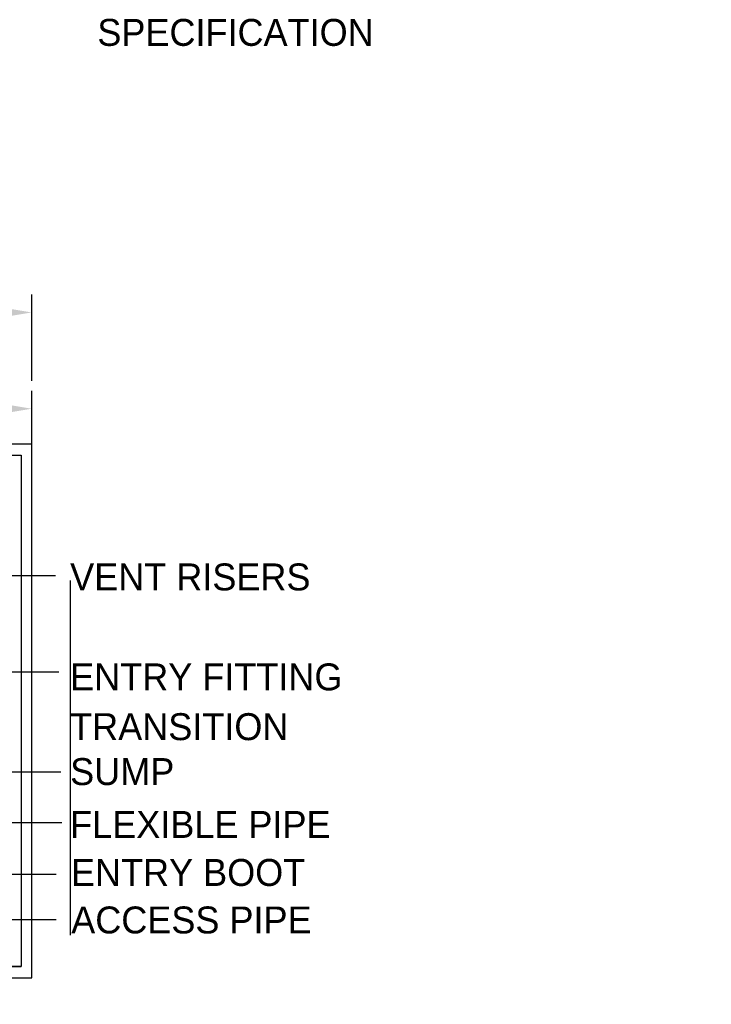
# Model space of a CAD drawing. Extents: x -1276 to 451, y 2026 to 3394.
# Tile 9 of 104: x -764 to -706, y 2046 to 2128. Entities that reach past the tile are written whole.
import ezdxf

# ---------------------------------------------------------------- set-up
doc = ezdxf.new("R2010")
doc.units = 0
doc.header["$MEASUREMENT"] = 0
doc.header["$PDSIZE"] = 1
doc.layers.get('DEFPOINTS').update_dxf_attribs({"linetype": 'CONTINUOUS'})
for name, color, linetype in [('DIM', 3, 'CONTINUOUS'), ('TEXT', 3, 'CONTINUOUS'), ('VENT-RISER-FNDT', 6, 'CONTINUOUS')]:
    doc.layers.add(name, color=color, linetype=linetype)
doc.layers.add('FREEZE-LINES', color=8, linetype='CONTINUOUS', plot=False)
doc.styles.add('SIMPFRAC', font='simpfrac')
doc.styles.add('SIMPLEX', font='simplex')
doc.dimstyles.new('DIM24', dxfattribs={"dimscale": 24, "dimtxt": 0.09375, "dimasz": 0.09375, "dimexe": 0.0625, "dimexo": 0.0625, "dimgap": 0.0625, "dimtad": 1, "dimdec": 4, "dimzin": 3, "dimdsep": 46, "dimlunit": 4, "dimtxsty": 'SIMPLEX', "dimcen": 0, "dimclrd": 3, "dimclre": 3, "dimclrt": 3, "dimadec": 0, "dimazin": 0, "dimtfac": 1, "dimtdec": 4, "dimtofl": 0, "dimtmove": 0, "dimatfit": 3, "dimfxl": 1, "dimfrac": 2, "dimtolj": 1, "dimtzin": 3, "dimlwe": -1, "dimarcsym": 0})

# ---------------------------------------------------------------- blocks, each defined once
blk = doc.blocks.new('*D51')
at = {"layer": 'DEFPOINTS', "color": 0, "transparency": 16777216}
for p in [(-762.969, 2095.564), (-770.994, 2084.615), (-762.969, 2084.611)]:
    blk.add_point(p, dxfattribs=at)
at = {"layer": 'DIM', "color": 3, "transparency": 16777216}
for p, q in [((-770.994, 2086.115), (-770.994, 2097.064)), ((-762.969, 2086.111), (-762.969, 2097.064))]:
    blk.add_line(p, q, dxfattribs=at)
at = {"layer": 'DIM', "color": 3, "lineweight": -2, "transparency": 16777216}
blk.add_line((-768.744, 2095.564), (-765.219, 2095.564), dxfattribs=at)
at = {"layer": 'DIM', "color": 3, "transparency": 16777216}
for points in [[(-768.744, 2095.939), (-768.744, 2095.189), (-770.994, 2095.564)], [(-765.219, 2095.939), (-765.219, 2095.189), (-762.969, 2095.564)]]:
    blk.add_solid(points, dxfattribs=at)
at = {"layer": 'DIM', "color": 3, "transparency": 16777216, "insert": (-766.981, 2098.403), "char_height": 2.25, "attachment_point": 5, "style": 'SIMPLEX'}
blk.add_mtext('\\A1;8"', dxfattribs=at)
blk = doc.blocks.new('*D52')
at = {"layer": 'DEFPOINTS', "color": 0, "transparency": 16777216}
for p in [(-762.969, 2103.603), (-838.505, 2096.384), (-762.969, 2096.384)]:
    blk.add_point(p, dxfattribs=at)
at = {"layer": 'DIM', "color": 3, "transparency": 16777216}
for p, q in [((-838.505, 2097.884), (-838.505, 2105.103)), ((-762.969, 2097.884), (-762.969, 2105.103))]:
    blk.add_line(p, q, dxfattribs=at)
at = {"layer": 'DIM', "color": 3, "lineweight": -2, "transparency": 16777216}
blk.add_line((-836.255, 2103.603), (-765.219, 2103.603), dxfattribs=at)
at = {"layer": 'DIM', "color": 3, "transparency": 16777216}
for points in [[(-836.255, 2103.978), (-836.255, 2103.228), (-838.505, 2103.603)], [(-765.219, 2103.978), (-765.219, 2103.228), (-762.969, 2103.603)]]:
    blk.add_solid(points, dxfattribs=at)
at = {"layer": 'DIM', "color": 3, "transparency": 16777216, "insert": (-800.737, 2106.442), "char_height": 2.25, "attachment_point": 5, "style": 'SIMPLEX'}
blk.add_mtext('\\A1;6\'-4"', dxfattribs=at)

msp = doc.modelspace()

# ---------------------------------------------------------------- linework, layer by layer
at = {"layer": 'FREEZE-LINES', "linetype": 'Continuous'}
msp.add_line((-759.75924, 2081.22404), (-759.75924, 2051.61778), dxfattribs=at)
at = {"layer": 'VENT-RISER-FNDT', "linetype": 'Continuous'}
for p, q in [((-762.96871, 2092.6113), (-838.50517, 2092.6113)), ((-762.96871, 2048.04542), (-762.96871, 2092.6113)), ((-838.50517, 2048.04542), (-762.96871, 2048.04542))]:
    msp.add_line(p, q, dxfattribs=at)
at = {"layer": 'VENT-RISER-FNDT', "color": 1, "linetype": 'Continuous'}
for p, q in [((-837.34866, 2091.6738), (-763.84519, 2091.6738)), ((-763.84519, 2091.6738), (-763.84519, 2048.98292)), ((-837.50517, 2048.98292), (-763.84519, 2048.98292)), ((-763.84519, 2048.98292), (-837.34866, 2048.98292))]:
    msp.add_line(p, q, dxfattribs=at)

# ---------------------------------------------------------------- texts
at = {"layer": 'TEXT', "char_height": 2.25, "attachment_point": 1, "style": 'SIMPFRAC'}
for s, insert, width in [('ALL COMPONENTS ABOVE GROUND SHALL BE PAINTED AS PER OWNERS SPECIFICATION', (-757.4892, 2135.61103), 56.6720464), ('VENT RISERS', (-759.75924, 2082.64395), 21.5357143), ('ENTRY FITTING', (-759.75924, 2074.29813), 25.4996259), ('TRANSITION SUMP', (-759.75924, 2070.14277), 20.0327517), ('FLEXIBLE PIPE', (-759.75924, 2061.97901), 27.2621168), ('ENTRY BOOT', (-759.69115, 2057.97004), 21.5357143), ('ACCESS PIPE', (-759.66849, 2054.00231), 28.610565)]:
    msp.add_mtext(s, dxfattribs=dict(at, insert=insert, width=width))

# ---------------------------------------------------------------- dimensions: what is measured, and where the dimension line sits
at = {"layer": 'DIM'}
dim = msp.add_linear_dim(base=(-762.96871, 2103.60283), p1=(-838.50517, 2096.38388), p2=(-762.96871, 2096.38388), text='6\'-4"', dimstyle='DIM24', dxfattribs=at)
dim.commit()
dim.dimension.update_dxf_attribs({"geometry": '*D52', "text_midpoint": (-800.73694, 2106.44211)})
dim = msp.add_linear_dim(base=(-762.9687133, 2095.5636841), p1=(-770.993563, 2084.6150915), p2=(-762.9687133, 2084.6112979), dimstyle='DIM24', dxfattribs=at)
dim.commit()
dim.dimension.update_dxf_attribs({"geometry": '*D51', "text_midpoint": (-766.9811382, 2098.4029698)})

# ---------------------------------------------------------------- leaders
at = {"layer": 'TEXT'}
for points in [[(-800.88374, 2071.73178), (-789.46695, 2081.63604), (-760.98617, 2081.63604)], [(-787.96301, 2071.1517), (-781.46695, 2081.63604), (-760.98617, 2081.63604)]]:
    msp.add_leader(points, dimstyle='DIM24', dxfattribs=at)
for points in [[(-784.47266, 2070.55795), (-775.19418, 2073.60922), (-760.71648, 2073.60922)], [(-784.85396, 2063.12984), (-775.16183, 2065.24417), (-760.5486, 2065.24417)], [(-787.18617, 2059.33705), (-775.19822, 2061.0183), (-760.45713, 2061.0183)], [(-786.2438, 2051.08833), (-774.9638, 2056.69996), (-760.93716, 2056.69996)], [(-787.55904, 2045.83621), (-774.9638, 2052.92395), (-760.93716, 2052.92395)]]:
    msp.add_leader(points, dimstyle='DIM24', override={"dimgap": 0.0625, "dimtad": 0}, dxfattribs=at)

doc.saveas('drawing.dxf')
